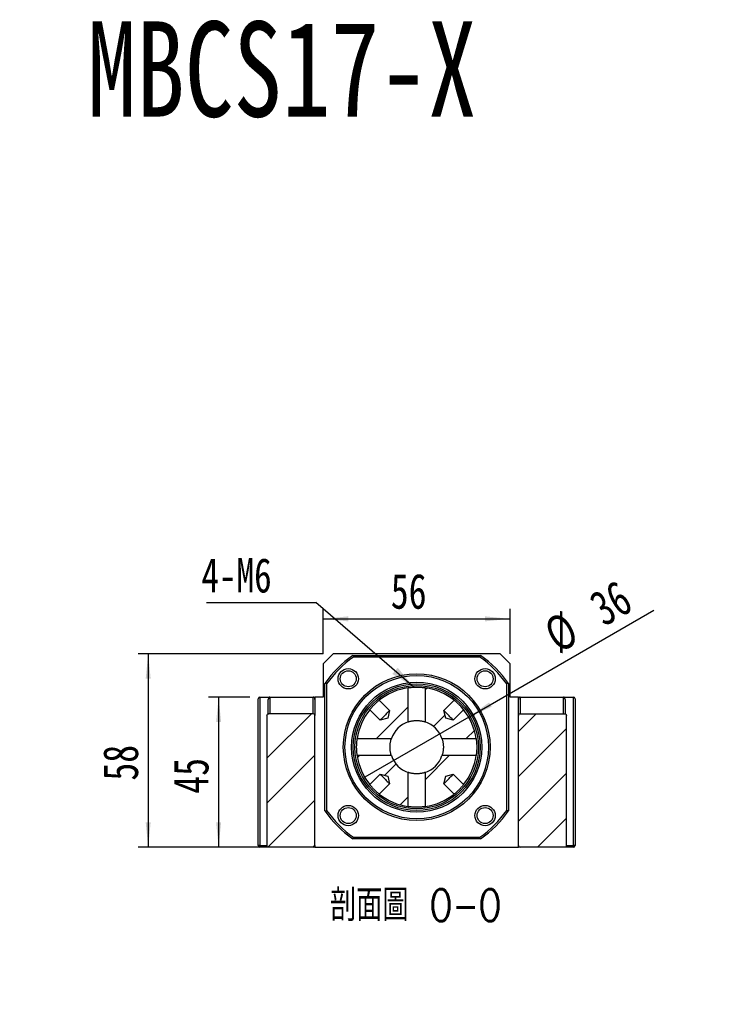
# Model space of a CAD drawing. Header units: millimetres. Extents: x 42 to 294, y 5 to 197.
# Tile 3 of 6: x 111 to 181, y 98 to 197. Entities that reach past the tile are written whole.
import ezdxf

# ---------------------------------------------------------------- set-up
doc = ezdxf.new("R2010")
doc.units = ezdxf.units.MM
doc.layers.add('FORMAT', color=7, linetype='Continuous')
doc.styles.add('SLDTEXTSTYLE0', font='TXT', dxfattribs={"width": 0.75, "bigfont": 'bigfont'})
doc.styles.add('SLDTEXTSTYLE1', font='TXT', dxfattribs={"width": 0.75})
doc.styles.add('SLDTEXTSTYLE3', font='TXT', dxfattribs={"width": 0.7})
doc.dimstyles.new('SLDDIMSTYLE1', dxfattribs={"dimtxt": 0.18, "dimasz": 2.5, "dimexe": 0, "dimexo": 0.0625, "dimgap": 0, "dimtad": 0, "dimtih": 1, "dimtoh": 1, "dimdec": 0, "dimrnd": 1e-09, "dimzin": 0, "dimdsep": 46, "dimtxsty": 'Standard', "dimsah": 1, "dimcen": 0.09, "dimadec": 0, "dimazin": 0, "dimtfac": 2.5, "dimtdec": 0, "dimtofl": 0, "dimtmove": 0, "dimatfit": 3, "dimfxl": 1, "dimfrac": 2, "dimtolj": 1, "dimtzin": 0, "dimarcsym": 0})
doc.dimstyles.new('SLDDIMSTYLE3', dxfattribs={"dimtxt": 3.5, "dimasz": 2.5, "dimexe": 0, "dimexo": 0.0625, "dimgap": 0.875, "dimtad": 1, "dimlfac": 3, "dimrnd": 1e-09, "dimzin": 12, "dimdsep": 46, "dimtxsty": 'SLDTEXTSTYLE1', "dimsah": 1, "dimcen": 0.09, "dimadec": 0, "dimazin": 3, "dimtfac": 1, "dimtofl": 0, "dimtmove": 0, "dimatfit": 3, "dimfxl": 1, "dimfrac": 2, "dimtolj": 1, "dimtzin": 12, "dimarcsym": 0})
doc.dimstyles.new('SLDDIMSTYLE4', dxfattribs={"dimtxt": 3.5, "dimasz": 2.5, "dimexe": 0, "dimexo": 0.0625, "dimgap": 0.875, "dimtad": 1, "dimlfac": 3, "dimrnd": 1e-09, "dimzin": 12, "dimdsep": 46, "dimtxsty": 'SLDTEXTSTYLE1', "dimblk1": 'NONE', "dimsah": 1, "dimcen": 0, "dimadec": 0, "dimazin": 3, "dimtfac": 1, "dimtmove": 0, "dimatfit": 3, "dimldrblk": 'NONE', "dimfxl": 1, "dimfrac": 2, "dimtolj": 1, "dimtzin": 12, "dimarcsym": 0})

# ---------------------------------------------------------------- blocks, each defined once
blk = doc.blocks.new('SW_SYMBOL_HOLE_SPOT')
at = {"layer": 'FORMAT', "color": 0}
for p, q in [((0, 875), (0, 75)), ((1600, 75), (1600, 875)), ((0, 75), (1600, 75))]:
    blk.add_line(p, q, dxfattribs=at)
blk = doc.blocks.new('SW_NOTE_2')
at = {"layer": 'FORMAT', "color": 0}
blk.add_line((31.77, 0), (0, 0), dxfattribs=at)
at = {"layer": 'FORMAT', "color": 0, "xscale": 0.0040927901, "yscale": 0.0040927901, "zscale": 0.0040927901}
blk.add_blockref('SW_SYMBOL_HOLE_SPOT', (1.577, 0.565), dxfattribs=at)
at = {"layer": 'FORMAT', "color": 0, "char_height": 3.175, "attachment_point": 1}
for s, insert, style in [('11\\M+18AAE\\M+19153\\M+18AD1\\M+190FA', (10.691, 9.691), 'SLDTEXTSTYLE0'), ('4-', (1.61, 9.691), 'SLDTEXTSTYLE1'), ('%%c', (5.34, 9.562), 'SLDTEXTSTYLE3'), ('%%c', (11.153, 4.199), 'SLDTEXTSTYLE3'), ('17', (16.504, 4.328), 'SLDTEXTSTYLE1')]:
    blk.add_mtext(s, dxfattribs=dict(at, insert=insert, style=style))
blk = doc.blocks.new('_D_6')
at = {"layer": 'FORMAT', "color": 7}
for p, q in [((134.457, 128.8), (130.33, 128.8)), ((131.33, 128.8), (131.33, 113.8)), ((135.336, 113.8), (130.33, 113.8))]:
    blk.add_line(p, q, dxfattribs=at)
for points in [[(131.33, 128.8), (131.08, 126.3), (131.58, 126.3)], [(131.33, 113.8), (131.58, 116.3), (131.08, 116.3)]]:
    blk.add_solid(points, dxfattribs=at)
at = {"layer": 'FORMAT', "color": 7, "insert": (126.818, 119.145), "char_height": 3.5, "attachment_point": 1, "rotation": 90, "style": 'SLDTEXTSTYLE1'}
blk.add_mtext('45', dxfattribs=at)
blk = doc.blocks.new('_D_7')
at = {"layer": 'FORMAT', "color": 7}
for p, q in [((141.791, 133.133), (123.292, 133.133)), ((124.292, 133.133), (124.292, 113.8)), ((135.336, 113.8), (123.292, 113.8))]:
    blk.add_line(p, q, dxfattribs=at)
for points in [[(124.292, 133.133), (124.042, 130.633), (124.542, 130.633)], [(124.292, 113.8), (124.542, 116.3), (124.042, 116.3)]]:
    blk.add_solid(points, dxfattribs=at)
at = {"layer": 'FORMAT', "color": 7, "insert": (119.78, 120.456), "char_height": 3.5, "attachment_point": 1, "rotation": 90, "style": 'SLDTEXTSTYLE1'}
blk.add_mtext('58', dxfattribs=at)
blk = doc.blocks.new('_D_8')
at = {"layer": 'FORMAT', "color": 7}
for p, q in [((141.791, 133.133), (141.791, 137.624)), ((160.457, 133.133), (160.457, 137.624)), ((141.791, 136.624), (160.457, 136.624))]:
    blk.add_line(p, q, dxfattribs=at)
for points in [[(141.791, 136.624), (144.291, 136.374), (144.291, 136.874)], [(160.457, 136.624), (157.957, 136.874), (157.957, 136.374)]]:
    blk.add_solid(points, dxfattribs=at)
at = {"layer": 'FORMAT', "color": 7, "insert": (148.538, 141.135), "char_height": 3.5, "attachment_point": 1, "style": 'SLDTEXTSTYLE1'}
blk.add_mtext('56', dxfattribs=at)
blk = doc.blocks.new('_D_9')
at = {"layer": 'FORMAT', "color": 7}
for q in [(174.834, 137.489), (145.928, 120.8)]:
    blk.add_line((156.32, 126.8), q, dxfattribs=at)
blk.add_arc((151.124, 123.8), 6, 20.53768, 41.91705, dxfattribs=at)
blk.add_solid([(156.32, 126.8), (158.61, 127.833), (158.36, 128.266)], dxfattribs=at)
at = {"layer": 'FORMAT', "color": 7, "char_height": 3.5, "attachment_point": 1, "rotation": 30, "style": 'SLDTEXTSTYLE1'}
for s, insert in [('36', (168.083, 138.837)), ('%%c', (163.539, 136.152))]:
    blk.add_mtext(s, dxfattribs=dict(at, insert=insert))
blk = doc.blocks.new('_NONE')
blk = doc.blocks.new('SW_NOTE_3')
at = {"layer": 'FORMAT', "color": 0}
blk.add_line((-10.95, 0), (0, 0), dxfattribs=at)
at = {"layer": 'FORMAT', "color": 0, "insert": (-11.441, 4.445), "char_height": 3.4396, "attachment_point": 1, "style": 'SLDTEXTSTYLE1'}
blk.add_mtext('4-M6', dxfattribs=at)

msp = doc.modelspace()

# ---------------------------------------------------------------- hatches: boundary and pattern name
at = {"layer": 'FORMAT', "linetype": 'Continuous', "lineweight": 18}
h = msp.add_hatch(dxfattribs=at)
h.set_pattern_fill('ANSI31', color=256, style=0)
edge = h.paths.add_edge_path(flags=0)
edge.add_line((147.3792, 128.4873), (148.4136, 127.4529))
edge.add_line((148.4136, 127.4529), (148.2254, 126.6983))
edge.add_line((148.2254, 126.6983), (147.4708, 126.5101))
edge.add_line((147.4708, 126.5101), (146.4364, 127.5445))
edge.add_arc((151.1242, 123.7996), 6, 141.37937, 171.855699)
edge.add_line((145.1847, 124.6496), (148.5966, 124.6496))
edge.add_arc((151.1242, 123.7996), 2.6667, 108.587347, 161.412653, ccw=False)
edge.add_line((150.2742, 126.3271), (150.2742, 129.739))
edge.add_arc((151.1242, 123.7996), 6, 98.144301, 128.62063)
h = msp.add_hatch(dxfattribs=at)
h.set_pattern_fill('ANSI31', color=256, style=0)
edge = h.paths.add_edge_path(flags=0)
edge.add_line((155.8119, 127.5445), (154.7775, 126.5101))
edge.add_line((154.7775, 126.5101), (154.0229, 126.6983))
edge.add_line((154.0229, 126.6983), (153.8347, 127.4529))
edge.add_line((153.8347, 127.4529), (154.8691, 128.4873))
edge.add_arc((151.1242, 123.7996), 6, 51.37937, 81.855699)
edge.add_line((151.9742, 129.739), (151.9742, 126.3271))
edge.add_arc((151.1242, 123.7996), 2.6667, 18.587347, 71.412653, ccw=False)
edge.add_line((153.6517, 124.6496), (157.0636, 124.6496))
edge.add_arc((151.1242, 123.7996), 6, 8.144301, 38.62063)
h = msp.add_hatch(dxfattribs=at)
h.set_pattern_fill('ANSI31', color=256, style=0)
edge = h.paths.add_edge_path(flags=0)
edge.add_arc((140.7908, 126.9662), 0.1667, 0, 90)
edge.add_line((140.7908, 127.1329), (136.3363, 127.1329))
edge.add_spline(control_points=[(136.3363, 127.1329), (136.3276, 127.1329), (136.319, 127.1323), (136.3104, 127.131), (136.2913, 127.1282), (136.2724, 127.1222), (136.2552, 127.1134), (136.2386, 127.1049), (136.2232, 127.0936), (136.2102, 127.0803), (136.1976, 127.0673), (136.1869, 127.0521), (136.1791, 127.0358), (136.1714, 127.0196), (136.1663, 127.0018), (136.1643, 126.9839), (136.1636, 126.9781), (136.1633, 126.9721), (136.1633, 126.9662)], knot_values=[0.0002217, 0.0002217, 0.0002217, 0.0002217, 0.0002997, 0.0002997, 0.0002997, 0.0004748, 0.0004748, 0.0004748, 0.0006435, 0.0006435, 0.0006435, 0.0008075, 0.0008075, 0.0008075, 0.0009703, 0.0009703, 0.0009703, 0.0010236, 0.0010236, 0.0010236, 0.0010236], weights=[1, 1, 1, 1, 1, 1, 1, 1, 1, 1, 1, 1, 1, 1, 1, 1, 1, 1, 1], degree=3, periodic=0)
edge.add_line((136.1633, 126.9662), (136.1633, 113.9662))
edge.add_spline(control_points=[(136.1633, 113.9662), (136.1633, 113.9518), (136.1653, 113.9372), (136.1692, 113.9232), (136.1743, 113.9049), (136.1828, 113.8872), (136.1939, 113.8717), (136.2054, 113.8556), (136.2199, 113.8415), (136.2362, 113.8303), (136.2527, 113.819), (136.2715, 113.8105), (136.2908, 113.8054), (136.3056, 113.8016), (136.321, 113.7996), (136.3363, 113.7996)], knot_values=[0.0021862, 0.0021862, 0.0021862, 0.0021862, 0.0023175, 0.0023175, 0.0023175, 0.0024909, 0.0024909, 0.0024909, 0.0026703, 0.0026703, 0.0026703, 0.0028522, 0.0028522, 0.0028522, 0.002991, 0.002991, 0.002991, 0.002991], weights=[1, 1, 1, 1, 1, 1, 1, 1, 1, 1, 1, 1, 1, 1, 1, 1], degree=3, periodic=0)
edge.add_line((136.3363, 113.7996), (140.7908, 113.7996))
edge.add_arc((140.7908, 113.9662), 0.1667, 270, 360)
edge.add_line((140.9575, 113.9662), (140.9575, 126.9662))
h = msp.add_hatch(dxfattribs=at)
h.set_pattern_fill('ANSI31', color=256, style=0)
edge = h.paths.add_edge_path(flags=0)
edge.add_arc((161.4575, 126.9662), 0.1667, 90, 180)
edge.add_line((161.2908, 126.9662), (161.2908, 113.9662))
edge.add_arc((161.4575, 113.9662), 0.1667, 180, 270)
edge.add_line((161.4575, 113.7996), (165.912, 113.7996))
edge.add_spline(control_points=[(165.912, 113.7996), (165.9289, 113.7996), (165.946, 113.802), (165.9622, 113.8067), (165.9806, 113.8121), (165.9983, 113.8206), (166.014, 113.8317), (166.0297, 113.8427), (166.0437, 113.8566), (166.0548, 113.8722), (166.0607, 113.8805), (166.0659, 113.8894), (166.0701, 113.8987), (166.0777, 113.915), (166.0825, 113.9328), (166.0842, 113.9507), (166.0847, 113.9559), (166.085, 113.9611), (166.085, 113.9662)], knot_values=[0.0027138, 0.0027138, 0.0027138, 0.0027138, 0.0028673, 0.0028673, 0.0028673, 0.0030416, 0.0030416, 0.0030416, 0.0032162, 0.0032162, 0.0032162, 0.0033079, 0.0033079, 0.0033079, 0.0034712, 0.0034712, 0.0034712, 0.0035179, 0.0035179, 0.0035179, 0.0035179], weights=[1, 1, 1, 1, 1, 1, 1, 1, 1, 1, 1, 1, 1, 1, 1, 1, 1, 1, 1], degree=3, periodic=0)
edge.add_line((166.085, 113.9662), (166.085, 126.9662))
edge.add_spline(control_points=[(166.085, 126.9662), (166.085, 126.9788), (166.0835, 126.9915), (166.0805, 127.0038), (166.0777, 127.0154), (166.0736, 127.0268), (166.0683, 127.0376), (166.0597, 127.055), (166.0478, 127.0711), (166.0338, 127.0846), (166.0193, 127.0983), (166.0022, 127.1097), (165.984, 127.1177), (165.9658, 127.1258), (165.9458, 127.1308), (165.9259, 127.1324), (165.9213, 127.1327), (165.9167, 127.1329), (165.912, 127.1329)], knot_values=[0.0030958, 0.0030958, 0.0030958, 0.0030958, 0.0032101, 0.0032101, 0.0032101, 0.0033179, 0.0033179, 0.0033179, 0.0034946, 0.0034946, 0.0034946, 0.0036756, 0.0036756, 0.0036756, 0.0038569, 0.0038569, 0.0038569, 0.0038987, 0.0038987, 0.0038987, 0.0038987], weights=[1, 1, 1, 1, 1, 1, 1, 1, 1, 1, 1, 1, 1, 1, 1, 1, 1, 1, 1], degree=3, periodic=0)
edge.add_line((165.912, 127.1329), (161.4575, 127.1329))
h = msp.add_hatch(dxfattribs=at)
h.set_pattern_fill('ANSI31', color=256, style=0)
edge = h.paths.add_edge_path(flags=0)
edge.add_line((147.4708, 121.089), (148.2254, 120.9008))
edge.add_line((148.2254, 120.9008), (148.4136, 120.1462))
edge.add_line((148.4136, 120.1462), (147.3792, 119.1118))
edge.add_arc((151.1242, 123.7996), 6, 231.37937, 261.855699)
edge.add_line((150.2742, 117.8601), (150.2742, 121.272))
edge.add_arc((151.1242, 123.7996), 2.6667, 198.587347, 251.412653, ccw=False)
edge.add_line((148.5966, 122.9496), (145.1847, 122.9496))
edge.add_arc((151.1242, 123.7996), 6, 188.144301, 218.62063)
edge.add_line((146.4364, 120.0546), (147.4708, 121.089))
h = msp.add_hatch(dxfattribs=at)
h.set_pattern_fill('ANSI31', color=256, style=0)
edge = h.paths.add_edge_path(flags=0)
edge.add_arc((151.1242, 123.7996), 6, 278.144301, 308.62063)
edge.add_line((154.8691, 119.1118), (153.8347, 120.1462))
edge.add_line((153.8347, 120.1462), (154.0229, 120.9008))
edge.add_line((154.0229, 120.9008), (154.7775, 121.089))
edge.add_line((154.7775, 121.089), (155.8119, 120.0546))
edge.add_arc((151.1242, 123.7996), 6, 321.37937, 351.855699)
edge.add_line((157.0636, 122.9496), (153.6517, 122.9496))
edge.add_arc((151.1242, 123.7996), 2.6667, 288.587347, 341.412653, ccw=False)
edge.add_line((151.9742, 121.272), (151.9742, 117.8601))

# ---------------------------------------------------------------- linework, layer by layer
at = {"color": 7, "linetype": 'Continuous', "lineweight": 25}
for p, q in [((142.7908, 133.1329), (141.7908, 132.1329)), ((159.4575, 133.1329), (142.7908, 133.1329)), ((144.7471, 132.9662), (157.5012, 132.9662)), ((160.4575, 132.1329), (159.4575, 133.1329)), ((141.7908, 132.1329), (141.7908, 128.7996)), ((157.4487, 132.7996), (144.7996, 132.7996)), ((160.4575, 128.7996), (160.4575, 132.1329)), ((141.9575, 117.4225), (141.9575, 130.1766)), ((142.1242, 130.1241), (142.1242, 117.475)), ((160.1242, 117.475), (160.1242, 130.1241)), ((160.2908, 130.1766), (160.2908, 117.4225)), ((150.2742, 126.3271), (150.2742, 129.739)), ((151.9742, 129.739), (151.9742, 126.3271)), ((135.2908, 113.9662), (135.2908, 128.6329)), ((135.4575, 128.7996), (135.4575, 113.9662)), ((135.4575, 128.7996), (136.4575, 128.7996)), ((136.2908, 127.1248), (136.2908, 128.5639)), ((136.4575, 128.7996), (136.4575, 127.1329)), ((136.4575, 128.7996), (140.7908, 128.7996)), ((140.7908, 127.1329), (140.7908, 128.7996)), ((140.7908, 128.7996), (140.9575, 128.7996)), ((140.9575, 128.7996), (140.9575, 128.5639)), ((141.7908, 128.7996), (140.9575, 128.7996)), ((140.9575, 128.5639), (140.9575, 126.9662)), ((147.3792, 128.4873), (148.4136, 127.4529)), ((153.8347, 127.4529), (154.8691, 128.4873)), ((161.2908, 128.7996), (160.4575, 128.7996)), ((161.2908, 128.7996), (161.4575, 128.7996)), ((161.2908, 128.5639), (161.2908, 128.7996)), ((161.2908, 126.9662), (161.2908, 128.5639)), ((161.4575, 128.7996), (161.4575, 127.1329)), ((161.4575, 128.7996), (165.7908, 128.7996)), ((165.7908, 127.1329), (165.7908, 128.7996)), ((165.7908, 128.7996), (166.7908, 128.7996)), ((165.9575, 128.5639), (165.9575, 127.1244)), ((166.7908, 113.9662), (166.7908, 128.7996)), ((166.9575, 128.6329), (166.9575, 113.9662)), ((136.1633, 126.9662), (136.1633, 113.9662)), ((140.7908, 127.1329), (136.3363, 127.1329)), ((140.9575, 113.9662), (140.9575, 126.9662)), ((147.4708, 126.5101), (146.4364, 127.5445)), ((148.4136, 127.4529), (148.2254, 126.6983)), ((154.0229, 126.6983), (153.8347, 127.4529)), ((155.8119, 127.5445), (154.7775, 126.5101)), ((161.2908, 113.9662), (161.2908, 126.9662)), ((161.4575, 127.1329), (165.912, 127.1329)), ((166.085, 113.9662), (166.085, 126.9662)), ((148.2254, 126.6983), (147.4708, 126.5101)), ((154.7775, 126.5101), (154.0229, 126.6983)), ((145.1847, 124.6496), (148.5966, 124.6496)), ((153.6517, 124.6496), (157.0636, 124.6496)), ((148.5966, 122.9496), (145.1847, 122.9496)), ((157.0636, 122.9496), (153.6517, 122.9496)), ((146.4364, 120.0546), (147.4708, 121.089)), ((147.4708, 121.089), (148.2254, 120.9008)), ((150.2742, 117.8601), (150.2742, 121.272)), ((151.9742, 121.272), (151.9742, 117.8601)), ((154.0229, 120.9008), (154.7775, 121.089)), ((154.7775, 121.089), (155.8119, 120.0546)), ((148.4136, 120.1462), (147.3792, 119.1118)), ((148.2254, 120.9008), (148.4136, 120.1462)), ((153.8347, 120.1462), (154.0229, 120.9008)), ((154.8691, 119.1118), (153.8347, 120.1462)), ((157.5012, 114.6329), (144.7471, 114.6329)), ((144.7996, 114.7996), (157.4487, 114.7996)), ((135.4575, 113.9662), (135.2908, 113.9662)), ((135.4575, 113.7996), (135.4575, 113.9662)), ((136.3363, 113.7996), (135.4575, 113.7996)), ((140.7908, 113.7996), (136.3363, 113.7996)), ((140.9575, 113.7996), (140.7908, 113.7996)), ((140.9575, 113.9662), (140.9575, 113.7996)), ((140.9575, 113.7996), (161.2908, 113.7996)), ((161.2908, 113.7996), (161.2908, 113.9662)), ((161.4575, 113.7996), (161.2908, 113.7996)), ((165.912, 113.7996), (161.4575, 113.7996)), ((166.7908, 113.7996), (165.912, 113.7996)), ((166.7908, 113.7996), (166.7908, 113.9662)), ((166.9575, 113.9662), (166.7908, 113.9662))]:
    msp.add_line(p, q, dxfattribs=at)
at = {"color": 8, "linetype": 'Continuous', "lineweight": 25}
for p, q in [((135.4575, 113.9662), (136.1633, 113.9662)), ((166.085, 113.9662), (166.7908, 113.9662))]:
    msp.add_line(p, q, dxfattribs=at)
at = {"color": 7, "linetype": 'Continuous', "lineweight": 25, "flags": 128}
for points in [[(148.4136, 127.4529), (148.4033, 127.4426), (148.3728, 127.4122), (148.3235, 127.3629), (148.2576, 127.297), (148.1779, 127.2172), (148.0878, 127.1272), (147.9914, 127.0308), (147.8929, 126.9323), (147.7965, 126.8359), (147.7065, 126.7458), (147.6267, 126.6661), (147.5608, 126.6002), (147.5115, 126.5509), (147.4811, 126.5204), (147.4708, 126.5101)], [(154.7775, 126.5101), (154.7672, 126.5204), (154.7368, 126.5509), (154.6875, 126.6002), (154.6216, 126.6661), (154.5418, 126.7458), (154.4518, 126.8359), (154.3554, 126.9323), (154.2569, 127.0308), (154.1605, 127.1272), (154.0704, 127.2172), (153.9907, 127.297), (153.9248, 127.3629), (153.8755, 127.4122), (153.845, 127.4426), (153.8347, 127.4529)], [(147.4708, 121.089), (147.4811, 121.0787), (147.5115, 121.0482), (147.5608, 120.999), (147.6267, 120.933), (147.7065, 120.8533), (147.7965, 120.7633), (147.8929, 120.6669), (147.9914, 120.5683), (148.0878, 120.4719), (148.1779, 120.3819), (148.2576, 120.3022), (148.3235, 120.2362), (148.3728, 120.1869), (148.4033, 120.1565), (148.4136, 120.1462)], [(153.8347, 120.1462), (153.845, 120.1565), (153.8755, 120.1869), (153.9248, 120.2362), (153.9907, 120.3022), (154.0704, 120.3819), (154.1605, 120.4719), (154.2569, 120.5683), (154.3554, 120.6669), (154.4518, 120.7633), (154.5418, 120.8533), (154.6216, 120.933), (154.6875, 120.999), (154.7368, 121.0482), (154.7672, 121.0787), (154.7775, 121.089)]]:
    msp.add_lwpolyline(points, dxfattribs=at)
at = {"color": 7, "linetype": 'Continuous', "lineweight": 25}
for centre, radius in [((144.2888, 130.6349), 1.0167), ((144.2888, 130.6349), 0.8), ((151.1242, 123.7996), 7.3333), ((151.1242, 123.7996), 7.1667), ((157.9595, 130.6349), 1.0167), ((157.9595, 130.6349), 0.8), ((151.1242, 123.7996), 6.5), ((151.1242, 123.7996), 6.3333), ((151.1242, 123.7996), 6.1667), ((144.2888, 116.9642), 1.0167), ((144.2888, 116.9642), 0.8), ((157.9595, 116.9642), 1.0167), ((157.9595, 116.9642), 0.8)]:
    msp.add_circle(centre, radius, dxfattribs=at)
for centre, radius, start, end in [((151.1242, 123.7996), 11.1667, 124.82546, 145.17454), ((151.1242, 123.7996), 11.1667, 34.82546, 55.17454), ((151.1242, 123.7996), 11, 125.096801, 144.903199), ((151.1242, 123.7996), 11, 35.096801, 54.903199), ((151.1242, 123.7996), 6, 98.144301, 128.62063), ((151.1242, 123.7996), 6, 51.37937, 81.855699), ((135.4575, 128.6329), 0.1667, 90, 180), ((166.7908, 128.6329), 0.1667, 0, 90), ((140.7908, 126.9662), 0.1667, 0, 90), ((151.1242, 123.7996), 6, 141.37937, 171.855699), ((151.1242, 123.7996), 6, 8.144301, 38.62063), ((161.4575, 126.9662), 0.1667, 90, 180), ((151.1242, 123.7996), 2.6667, 108.587347, 161.412653), ((151.1242, 123.7996), 2.6667, 18.587347, 71.412653), ((151.1242, 123.7996), 6, 188.144301, 218.62063), ((151.1242, 123.7996), 2.6667, 198.587347, 251.412653), ((151.1242, 123.7996), 2.6667, 288.587347, 341.412653), ((151.1242, 123.7996), 6, 321.37937, 351.855699), ((151.1242, 123.7996), 6, 231.37937, 261.855699), ((151.1242, 123.7996), 6, 278.144301, 308.62063), ((151.1242, 123.7996), 11.1667, 214.82546, 235.17454), ((151.1242, 123.7996), 11, 215.096801, 234.903199), ((151.1242, 123.7996), 11, 305.096801, 324.903199), ((151.1242, 123.7996), 11.1667, 304.82546, 325.17454), ((135.4575, 113.9662), 0.1667, 180, 270), ((140.7908, 113.9662), 0.1667, 270, 0), ((161.4575, 113.9662), 0.1667, 180, 270), ((166.7908, 113.9662), 0.1667, 270, 0)]:
    msp.add_arc(centre, radius, start, end, dxfattribs=at)
for centre, start_param, end_param in [((136.4575, 128.5639), 3.1415927, 4.712389), ((140.7908, 128.5639), 1.5707963, 3.1415927), ((161.4575, 128.5639), 3.1415927, 4.712389), ((165.7908, 128.5639), 1.5707963, 3.1415927)]:
    msp.add_ellipse(centre, major_axis=(0, -0.2357), ratio=0.7071068, start_param=start_param, end_param=end_param, dxfattribs=at)
for points in [[(144.7471, 132.9662), (144.7645, 132.9107), (144.782, 132.8551), (144.7996, 132.7996)], [(157.5012, 132.9662), (157.4838, 132.9107), (157.4663, 132.8551), (157.4487, 132.7996)], [(142.1242, 130.1241), (142.0686, 130.1417), (142.0131, 130.1592), (141.9575, 130.1766)], [(160.2908, 130.1766), (160.2353, 130.1592), (160.1797, 130.1417), (160.1242, 130.1241)], [(141.9575, 117.4225), (142.0131, 117.4399), (142.0686, 117.4574), (142.1242, 117.475)], [(160.2908, 117.4225), (160.2353, 117.4399), (160.1797, 117.4574), (160.1242, 117.475)], [(144.7471, 114.6329), (144.7645, 114.6885), (144.782, 114.744), (144.7996, 114.7996)], [(157.5012, 114.6329), (157.4838, 114.6885), (157.4663, 114.744), (157.4487, 114.7996)]]:
    msp.add_open_spline(points, degree=3, dxfattribs=at)
for points, knots in [([(150.2742, 129.739), (150.2742, 129.739), (150.2797, 129.7399), (150.3015, 129.7429), (150.3176, 129.7451), (150.3603, 129.7508), (150.3869, 129.7542), (150.4484, 129.7615), (150.4837, 129.7654), (150.5629, 129.7734), (150.6058, 129.7773), (150.6978, 129.7846), (150.7476, 129.788), (150.8505, 129.7935), (150.9034, 129.7958), (151.0125, 129.7988), (151.0689, 129.7996), (151.1799, 129.7996), (151.2352, 129.7988), (151.345, 129.7957), (151.3986, 129.7935), (151.5009, 129.7879), (151.5504, 129.7846), (151.6432, 129.7773), (151.6859, 129.7733), (151.7643, 129.7654), (151.8002, 129.7614), (151.8618, 129.7541), (151.8879, 129.7508), (151.9306, 129.7452), (151.947, 129.7429), (151.9686, 129.7398), (151.9742, 129.739), (151.9742, 129.739)], [0, 0, 0, 0, 0.0625, 0.0625, 0.125, 0.125, 0.1875, 0.1875, 0.25, 0.25, 0.3125, 0.3125, 0.375, 0.375, 0.4375, 0.4375, 0.5, 0.5, 0.5625, 0.5625, 0.625, 0.625, 0.6875, 0.6875, 0.75, 0.75, 0.8125, 0.8125, 0.875, 0.875, 0.9375, 0.9375, 1, 1, 1, 1]), ([(146.4364, 127.5445), (146.4364, 127.5445), (146.4473, 127.5583), (146.4894, 127.6102), (146.5211, 127.6487), (146.5811, 127.7189), (146.6036, 127.7449), (146.6516, 127.7992), (146.6772, 127.8277), (146.7318, 127.8872), (146.7608, 127.9181), (146.8197, 127.9797), (146.85, 128.0107), (146.9123, 128.073), (146.9433, 128.1033), (147.0049, 128.1623), (147.0358, 128.1913), (147.0954, 128.246), (147.1239, 128.2716), (147.1783, 128.3197), (147.2043, 128.3422), (147.2746, 128.4023), (147.3132, 128.434), (147.3652, 128.4762), (147.3792, 128.4873), (147.3792, 128.4873)], [0, 0, 0, 0, 0.125, 0.125, 0.25, 0.25, 0.3125, 0.3125, 0.375, 0.375, 0.4375, 0.4375, 0.5, 0.5, 0.5625, 0.5625, 0.625, 0.625, 0.6875, 0.6875, 0.75, 0.75, 0.875, 0.875, 1, 1, 1, 1]), ([(154.8691, 128.4873), (154.8691, 128.4873), (154.8829, 128.4764), (154.9347, 128.4343), (154.9733, 128.4026), (155.0435, 128.3426), (155.0695, 128.3201), (155.1238, 128.2721), (155.1523, 128.2465), (155.2118, 128.1919), (155.2427, 128.1629), (155.3043, 128.104), (155.3353, 128.0737), (155.3976, 128.0114), (155.4279, 127.9804), (155.4869, 127.9188), (155.5159, 127.8879), (155.5705, 127.8284), (155.5962, 127.7998), (155.6443, 127.7454), (155.6668, 127.7195), (155.7269, 127.6491), (155.7586, 127.6105), (155.8008, 127.5585), (155.8119, 127.5445), (155.8119, 127.5445)], [0, 0, 0, 0, 0.125, 0.125, 0.25, 0.25, 0.3125, 0.3125, 0.375, 0.375, 0.4375, 0.4375, 0.5, 0.5, 0.5625, 0.5625, 0.625, 0.625, 0.6875, 0.6875, 0.75, 0.75, 0.875, 0.875, 1, 1, 1, 1]), ([(136.1633, 126.9662), (136.1633, 127.0105), (136.1828, 127.0546), (136.2476, 127.1158), (136.2921, 127.1329), (136.3363, 127.1329)], [0, 0, 0, 0, 0.5, 0.5, 1, 1, 1, 1]), ([(165.912, 127.1329), (165.9564, 127.1329), (166.0005, 127.116), (166.0494, 127.0698), (166.0623, 127.0516), (166.0803, 127.0106), (166.085, 126.9884), (166.085, 126.9662)], [0, 0, 0, 0, 0.5, 0.5, 0.75, 0.75, 1, 1, 1, 1]), ([(150.2742, 126.3271), (150.2742, 126.3271), (150.2798, 126.3291), (150.3017, 126.3363), (150.3179, 126.3415), (150.3609, 126.3548), (150.3874, 126.3626), (150.4488, 126.3795), (150.4843, 126.3886), (150.5627, 126.4068), (150.6052, 126.4157), (150.697, 126.4322), (150.7468, 126.4399), (150.8492, 126.4525), (150.9022, 126.4575), (151.0121, 126.4644), (151.0685, 126.4662), (151.1799, 126.4662), (151.2359, 126.4645), (151.3462, 126.4575), (151.3993, 126.4525), (151.5018, 126.4399), (151.5516, 126.4322), (151.6434, 126.4156), (151.686, 126.4067), (151.7644, 126.3885), (151.7998, 126.3794), (151.8611, 126.3626), (151.8875, 126.3548), (151.9305, 126.3415), (151.9466, 126.3362), (151.9685, 126.3291), (151.9742, 126.3271), (151.9742, 126.3271)], [0, 0, 0, 0, 0.0625, 0.0625, 0.125, 0.125, 0.1875, 0.1875, 0.25, 0.25, 0.3125, 0.3125, 0.375, 0.375, 0.4375, 0.4375, 0.5, 0.5, 0.5625, 0.5625, 0.625, 0.625, 0.6875, 0.6875, 0.75, 0.75, 0.8125, 0.8125, 0.875, 0.875, 0.9375, 0.9375, 1, 1, 1, 1]), ([(145.1847, 122.9496), (145.1847, 122.9496), (145.1839, 122.9551), (145.1808, 122.9767), (145.1786, 122.9931), (145.1729, 123.0358), (145.1696, 123.0619), (145.1623, 123.1236), (145.1583, 123.1594), (145.1465, 123.2768), (145.1386, 123.3715), (145.1302, 123.5249), (145.128, 123.5785), (145.1249, 123.6884), (145.1241, 123.744), (145.1242, 123.8564), (145.125, 123.9117), (145.128, 124.0204), (145.1302, 124.0744), (145.1358, 124.1772), (145.1391, 124.226), (145.1464, 124.3183), (145.1504, 124.3619), (145.1583, 124.4402), (145.1622, 124.4753), (145.1696, 124.5374), (145.173, 124.5637), (145.1786, 124.6061), (145.1808, 124.6224), (145.1839, 124.6442), (145.1847, 124.6496), (145.1847, 124.6496)], [0, 0, 0, 0, 0.0625, 0.0625, 0.125, 0.125, 0.1875, 0.1875, 0.25, 0.25, 0.375, 0.375, 0.4375, 0.4375, 0.5, 0.5, 0.5625, 0.5625, 0.625, 0.625, 0.6875, 0.6875, 0.75, 0.75, 0.8125, 0.8125, 0.875, 0.875, 0.9375, 0.9375, 1, 1, 1, 1]), ([(148.5966, 122.9496), (148.5966, 122.9496), (148.5947, 122.955), (148.5875, 122.9769), (148.5821, 122.9935), (148.5625, 123.0574), (148.5441, 123.1205), (148.5171, 123.2374), (148.508, 123.2808), (148.4914, 123.3729), (148.4839, 123.4215), (148.4712, 123.5242), (148.4661, 123.5785), (148.4593, 123.6878), (148.4575, 123.7434), (148.4575, 123.8565), (148.4593, 123.912), (148.4661, 124.0212), (148.4713, 124.0754), (148.484, 124.1781), (148.4915, 124.2268), (148.5081, 124.3189), (148.5172, 124.3622), (148.5442, 124.4789), (148.5625, 124.542), (148.5822, 124.6057), (148.5875, 124.6222), (148.5947, 124.6441), (148.5966, 124.6496), (148.5966, 124.6496)], [0, 0, 0, 0, 0.0625, 0.0625, 0.125, 0.125, 0.25, 0.25, 0.3125, 0.3125, 0.375, 0.375, 0.4375, 0.4375, 0.5, 0.5, 0.5625, 0.5625, 0.625, 0.625, 0.6875, 0.6875, 0.75, 0.75, 0.875, 0.875, 0.9375, 0.9375, 1, 1, 1, 1]), ([(153.6517, 124.6496), (153.6517, 124.6496), (153.6536, 124.6439), (153.6609, 124.622), (153.6661, 124.6058), (153.6794, 124.5628), (153.6872, 124.5364), (153.7041, 124.4749), (153.7132, 124.4394), (153.7313, 124.3611), (153.7402, 124.3185), (153.7568, 124.2267), (153.7645, 124.1769), (153.7771, 124.0746), (153.7821, 124.0215), (153.789, 123.9116), (153.7908, 123.8553), (153.7908, 123.7438), (153.789, 123.6878), (153.7821, 123.5775), (153.7771, 123.5244), (153.7644, 123.4219), (153.7568, 123.3721), (153.7402, 123.2803), (153.7313, 123.2377), (153.7131, 123.1593), (153.704, 123.1239), (153.6872, 123.0626), (153.6793, 123.0363), (153.6661, 122.9932), (153.6608, 122.9771), (153.6536, 122.9552), (153.6517, 122.9496), (153.6517, 122.9496)], [0, 0, 0, 0, 0.0625, 0.0625, 0.125, 0.125, 0.1875, 0.1875, 0.25, 0.25, 0.3125, 0.3125, 0.375, 0.375, 0.4375, 0.4375, 0.5, 0.5, 0.5625, 0.5625, 0.625, 0.625, 0.6875, 0.6875, 0.75, 0.75, 0.8125, 0.8125, 0.875, 0.875, 0.9375, 0.9375, 1, 1, 1, 1]), ([(157.0636, 124.6496), (157.0636, 124.6496), (157.0644, 124.644), (157.0675, 124.6222), (157.0697, 124.6061), (157.0754, 124.5634), (157.0788, 124.5368), (157.0861, 124.4753), (157.09, 124.4401), (157.098, 124.3608), (157.1019, 124.3179), (157.1092, 124.2259), (157.1125, 124.1762), (157.1181, 124.0733), (157.1203, 124.0203), (157.1234, 123.9112), (157.1242, 123.8548), (157.1241, 123.7438), (157.1234, 123.6886), (157.1203, 123.5787), (157.1181, 123.5251), (157.1125, 123.4228), (157.1092, 123.3733), (157.1018, 123.2806), (157.0979, 123.2378), (157.09, 123.1594), (157.086, 123.1236), (157.0787, 123.0619), (157.0754, 123.0358), (157.0697, 122.9931), (157.0675, 122.9767), (157.0644, 122.9551), (157.0636, 122.9496), (157.0636, 122.9496)], [0, 0, 0, 0, 0.0625, 0.0625, 0.125, 0.125, 0.1875, 0.1875, 0.25, 0.25, 0.3125, 0.3125, 0.375, 0.375, 0.4375, 0.4375, 0.5, 0.5, 0.5625, 0.5625, 0.625, 0.625, 0.6875, 0.6875, 0.75, 0.75, 0.8125, 0.8125, 0.875, 0.875, 0.9375, 0.9375, 1, 1, 1, 1]), ([(151.9742, 121.272), (151.9742, 121.272), (151.9685, 121.2701), (151.9466, 121.2629), (151.9304, 121.2576), (151.8874, 121.2443), (151.8609, 121.2365), (151.7995, 121.2196), (151.764, 121.2105), (151.6857, 121.1924), (151.6431, 121.1835), (151.5513, 121.1669), (151.5015, 121.1592), (151.3991, 121.1466), (151.3461, 121.1416), (151.2362, 121.1347), (151.1798, 121.1329), (151.0684, 121.1329), (151.0124, 121.1347), (150.9021, 121.1416), (150.849, 121.1466), (150.7465, 121.1593), (150.6967, 121.167), (150.6049, 121.1835), (150.5623, 121.1924), (150.4839, 121.2106), (150.4485, 121.2197), (150.3872, 121.2366), (150.3608, 121.2444), (150.3178, 121.2576), (150.3017, 121.2629), (150.2798, 121.2701), (150.2742, 121.272), (150.2742, 121.272)], [0, 0, 0, 0, 0.0625, 0.0625, 0.125, 0.125, 0.1875, 0.1875, 0.25, 0.25, 0.3125, 0.3125, 0.375, 0.375, 0.4375, 0.4375, 0.5, 0.5, 0.5625, 0.5625, 0.625, 0.625, 0.6875, 0.6875, 0.75, 0.75, 0.8125, 0.8125, 0.875, 0.875, 0.9375, 0.9375, 1, 1, 1, 1]), ([(147.3792, 119.1118), (147.3792, 119.1118), (147.3654, 119.1227), (147.3136, 119.1649), (147.2751, 119.1965), (147.2048, 119.2565), (147.1788, 119.279), (147.1245, 119.327), (147.096, 119.3526), (147.0365, 119.4072), (147.0056, 119.4362), (146.944, 119.4951), (146.913, 119.5254), (146.8507, 119.5877), (146.8204, 119.6187), (146.7614, 119.6803), (146.7324, 119.7112), (146.6778, 119.7708), (146.6521, 119.7993), (146.604, 119.8537), (146.5815, 119.8797), (146.5214, 119.95), (146.4897, 119.9886), (146.4475, 120.0406), (146.4364, 120.0546), (146.4364, 120.0546)], [0, 0, 0, 0, 0.125, 0.125, 0.25, 0.25, 0.3125, 0.3125, 0.375, 0.375, 0.4375, 0.4375, 0.5, 0.5, 0.5625, 0.5625, 0.625, 0.625, 0.6875, 0.6875, 0.75, 0.75, 0.875, 0.875, 1, 1, 1, 1]), ([(155.8119, 120.0546), (155.8119, 120.0546), (155.801, 120.0408), (155.7589, 119.989), (155.7272, 119.9505), (155.6672, 119.8802), (155.6447, 119.8542), (155.5967, 119.7999), (155.5711, 119.7714), (155.5165, 119.7119), (155.4875, 119.681), (155.4286, 119.6194), (155.3983, 119.5884), (155.336, 119.5261), (155.305, 119.4958), (155.2434, 119.4368), (155.2125, 119.4078), (155.153, 119.3532), (155.1244, 119.3275), (155.07, 119.2795), (155.044, 119.2569), (154.9737, 119.1969), (154.9351, 119.1651), (154.8831, 119.1229), (154.8691, 119.1118), (154.8691, 119.1118)], [0, 0, 0, 0, 0.125, 0.125, 0.25, 0.25, 0.3125, 0.3125, 0.375, 0.375, 0.4375, 0.4375, 0.5, 0.5, 0.5625, 0.5625, 0.625, 0.625, 0.6875, 0.6875, 0.75, 0.75, 0.875, 0.875, 1, 1, 1, 1]), ([(151.9742, 117.8601), (151.9742, 117.8601), (151.9686, 117.8593), (151.9468, 117.8562), (151.9307, 117.854), (151.888, 117.8483), (151.8614, 117.845), (151.7999, 117.8377), (151.7647, 117.8337), (151.6854, 117.8257), (151.6425, 117.8218), (151.5505, 117.8146), (151.5007, 117.8112), (151.3979, 117.8056), (151.3449, 117.8034), (151.2358, 117.8004), (151.1794, 117.7996), (151.0684, 117.7996), (151.0131, 117.8003), (150.9033, 117.8034), (150.8497, 117.8056), (150.7474, 117.8112), (150.6979, 117.8145), (150.6051, 117.8219), (150.5624, 117.8258), (150.484, 117.8337), (150.4481, 117.8377), (150.3865, 117.845), (150.3604, 117.8483), (150.3177, 117.854), (150.3013, 117.8562), (150.2797, 117.8593), (150.2742, 117.8601), (150.2742, 117.8601)], [0, 0, 0, 0, 0.0625, 0.0625, 0.125, 0.125, 0.1875, 0.1875, 0.25, 0.25, 0.3125, 0.3125, 0.375, 0.375, 0.4375, 0.4375, 0.5, 0.5, 0.5625, 0.5625, 0.625, 0.625, 0.6875, 0.6875, 0.75, 0.75, 0.8125, 0.8125, 0.875, 0.875, 0.9375, 0.9375, 1, 1, 1, 1]), ([(136.3363, 113.7996), (136.2918, 113.7996), (136.2473, 113.8169), (136.183, 113.8777), (136.1633, 113.9217), (136.1633, 113.9662)], [0, 0, 0, 0, 0.5, 0.5, 1, 1, 1, 1]), ([(166.085, 113.9662), (166.085, 113.9219), (166.0652, 113.8776), (166.0009, 113.8169), (165.9565, 113.7996), (165.912, 113.7996)], [0, 0, 0, 0, 0.5, 0.5, 1, 1, 1, 1])]:
    msp.add_open_spline(points, degree=3, knots=knots, dxfattribs=at)

# ---------------------------------------------------------------- block references
at = {"layer": 'FORMAT', "color": 7}
for name, p in [('SW_NOTE_3', (141.0534, 138.2528)), ('SW_NOTE_2', (77.1854, 98.0982))]:
    msp.add_blockref(name, p, dxfattribs=at)

# ---------------------------------------------------------------- texts
at = {"layer": 'FORMAT', "color": 7, "insert": (118.2326, 196.3392), "char_height": 9.525, "attachment_point": 1, "style": 'SLDTEXTSTYLE1'}
msp.add_mtext('MBCS17-X', dxfattribs=at)
at = {"layer": 'FORMAT', "insert": (151.0176, 109.5976), "char_height": 3.175, "attachment_point": 2, "style": 'SLDTEXTSTYLE0'}
msp.add_mtext('\\M+19655\\M+196CA\\M+19AA4 O-O', dxfattribs=at)

# ---------------------------------------------------------------- dimensions: what is measured, and where the dimension line sits
at = {"layer": 'FORMAT', "color": 7}
dim = msp.add_linear_dim(base=(160.4575, 136.6235), p1=(141.7908, 132.1329), p2=(160.4575, 132.1329), dimstyle='SLDDIMSTYLE3', dxfattribs=at)
dim.commit()
dim.dimension.update_dxf_attribs({"geometry": '_D_8', "text_midpoint": (151.1242, 136.6235), "dimtype": 160})
dim = msp.add_diameter_dim_2p(p1=(145.928, 120.7996), p2=(156.3203, 126.7996), dimstyle='SLDDIMSTYLE4', dxfattribs=at)
dim.commit()
dim.dimension.update_dxf_attribs({"geometry": '_D_9', "text_midpoint": (170.4598, 134.963), "dimtype": 163})
for base, p1, picture, middle in [((124.2917, 113.7996), (142.7908, 133.1329), '_D_7', (124.2917, 123.0419)), ((131.33, 113.7996), (135.4575, 128.7996), '_D_6', (131.33, 121.7312))]:
    dim = msp.add_linear_dim(base=base, p1=p1, p2=(136.3363, 113.7996), angle=90, dimstyle='SLDDIMSTYLE3', dxfattribs=at)
    dim.commit()
    dim.dimension.update_dxf_attribs({"geometry": picture, "text_midpoint": middle, "dimtype": 160})

# ---------------------------------------------------------------- leaders
msp.add_leader([(150.8511, 129.7933), (141.0534, 138.2528)], dimstyle='SLDDIMSTYLE1', dxfattribs=at)

doc.saveas('drawing.dxf')
